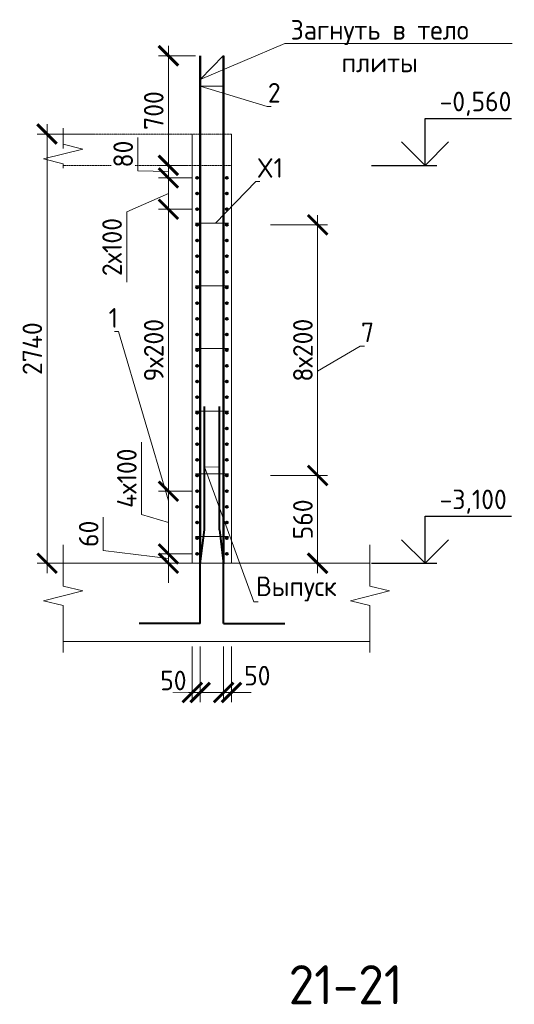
# Model space of a CAD drawing. Header units: millimetres. Extents: x 376598 to 1249954, y -318491 to -22134.
# Tile 199 of 256: x 602437 to 608751, y -63962 to -51392. Entities that reach past the tile are written whole.
import ezdxf
from ezdxf import colors
from ezdxf.entities.mleader import LeaderData, LeaderLine
from ezdxf.math import Vec2, Vec3

# ---------------------------------------------------------------- set-up
doc = ezdxf.new("R2010")
doc.units = ezdxf.units.MM
doc.linetypes.add('01 Штриховая _4 мм_', pattern=[6, 3.5, -2.5])
for name, color, linetype, lineweight in [('AF_Perekritie', 90, 'Continuous', 18), ('AF_Stena', 90, 'Continuous', 18), ('KR_Fundament', 253, 'Continuous', 18), ('Арм_шпильки', 143, 'Continuous', 18), ('Армирование', 3, 'Continuous', 40), ('АрмСтер', 2, 'Continuous', 50), ('подоснова', 151, 'Continuous', 5), ('РАЗМЕРЫ', 1, 'Continuous', 9)]:
    doc.layers.add(name, color=color, linetype=linetype, lineweight=lineweight)
doc.styles.add('GOST-2.304_Type-B', font='GOST_Common.ttf')
doc.dimstyles.new('мой 25', dxfattribs={"dimscale": 100, "dimtxt": 2.5, "dimasz": 2.5, "dimexe": 1.25, "dimexo": 0.625, "dimtad": 1, "dimdec": 0, "dimlfac": 0.5, "dimtxsty": 'GOST-2.304_Type-B', "dimblk": 'ARCHTICK', "dimcen": 2.5, "dimdle": 1.25, "dimaunit": 1, "dimadec": 1, "dimazin": 2, "dimtfac": 1, "dimtdec": 0, "dimtmove": 1, "dimatfit": 3, "dimfxl": 6, "dimfxlon": 1, "dimtfill": 1, "dimlwd": -1, "dimlwe": -1, "dimarcsym": 0})

# ---------------------------------------------------------------- blocks, each defined once
blk = doc.blocks.new('_None')
blk = doc.blocks.new('_ArchTick')
at = {"color": 0, "linetype": 'ByBlock', "const_width": 0.15}
blk.add_lwpolyline([(-0.5, -0.5), (0.5, 0.5)], dxfattribs=at)
blk = doc.blocks.new('*D2141')
at = {"layer": 'DEFPOINTS', "color": 0, "lineweight": 0, "transparency": 16777216}
for p in [(604640, -53251), (604335, -53411), (604595, -53411)]:
    blk.add_point(p, dxfattribs=at)
at = {"layer": 'РАЗМЕРЫ', "color": 0, "linetype": 'Continuous', "transparency": 16777216}
for p, q in [((603945, -53320), (603945, -52895)), ((604335, -53126), (604335, -53536)), ((604578, -53251), (604210, -53251)), ((604335, -53331), (603945, -53320)), ((604532, -53411), (604210, -53411))]:
    blk.add_line(p, q, dxfattribs=at)
at = {"layer": 'РАЗМЕРЫ', "color": 0, "transparency": 16777216, "xscale": 250, "yscale": 250, "zscale": 250}
for p, rotation in [((604335, -53251), 90), ((604335, -53411), 270)]:
    blk.add_blockref('_ArchTick', p, dxfattribs=dict(at, rotation=rotation))
at = {"layer": 'РАЗМЕРЫ', "color": 0, "lineweight": 0, "transparency": 16777216, "insert": (603758, -53107), "char_height": 250, "attachment_point": 5, "rotation": 90, "style": 'GOST-2.304_Type-B', "bg_fill": 3, "box_fill_scale": 1.1, "bg_fill_color": 256, "bg_fill_true_color": 13158600, "bg_fill_transparency": 0}
blk.add_mtext('80', dxfattribs=at)
blk = doc.blocks.new('*D2479')
at = {"layer": 'DEFPOINTS', "color": 0, "lineweight": 0, "transparency": 16777216}
for p in [(604700, -57411), (604335, -58211), (604700, -58211)]:
    blk.add_point(p, dxfattribs=at)
at = {"layer": 'РАЗМЕРЫ', "color": 0, "linetype": 'Continuous', "transparency": 16777216}
for p, q in [((603991, -57708), (603991, -56783)), ((604335, -57286), (604335, -58336)), ((604638, -57411), (604210, -57411)), ((604335, -57811), (603991, -57708)), ((604638, -58211), (604210, -58211))]:
    blk.add_line(p, q, dxfattribs=at)
at = {"layer": 'РАЗМЕРЫ', "color": 0, "transparency": 16777216, "xscale": 250, "yscale": 250, "zscale": 250}
for p, rotation in [((604335, -57411), 90), ((604335, -58211), 270)]:
    blk.add_blockref('_ArchTick', p, dxfattribs=dict(at, rotation=rotation))
at = {"layer": 'РАЗМЕРЫ', "color": 0, "lineweight": 0, "transparency": 16777216, "insert": (603804, -57245), "char_height": 250, "attachment_point": 5, "rotation": 90, "style": 'GOST-2.304_Type-B', "bg_fill": 3, "box_fill_scale": 1.1, "bg_fill_color": 256, "bg_fill_true_color": 13158600, "bg_fill_transparency": 0}
blk.add_mtext('4х100', dxfattribs=at)
blk = doc.blocks.new('*D2480')
at = {"layer": 'DEFPOINTS', "color": 0, "lineweight": 0, "transparency": 16777216}
for p in [(604700, -58211), (604335, -58331), (604640, -58331)]:
    blk.add_point(p, dxfattribs=at)
at = {"layer": 'РАЗМЕРЫ', "color": 0, "linetype": 'Continuous', "transparency": 16777216}
for p, q in [((603504, -58168), (603504, -57743)), ((604335, -58211), (604335, -57961)), ((604335, -58271), (603504, -58168)), ((604638, -58211), (604210, -58211)), ((604335, -58211), (604335, -58331)), ((604335, -58211), (604335, -58331)), ((604578, -58331), (604210, -58331)), ((604335, -58331), (604335, -58581))]:
    blk.add_line(p, q, dxfattribs=at)
at = {"layer": 'РАЗМЕРЫ', "color": 0, "transparency": 16777216, "xscale": 250, "yscale": 250, "zscale": 250}
for p, rotation in [((604335, -58211), 270), ((604335, -58331), 90)]:
    blk.add_blockref('_ArchTick', p, dxfattribs=dict(at, rotation=rotation))
at = {"layer": 'РАЗМЕРЫ', "color": 0, "lineweight": 0, "transparency": 16777216, "insert": (603317, -57955), "char_height": 250, "attachment_point": 5, "rotation": 90, "style": 'GOST-2.304_Type-B', "bg_fill": 3, "box_fill_scale": 1.1, "bg_fill_color": 256, "bg_fill_true_color": 13158600, "bg_fill_transparency": 0}
blk.add_mtext('60', dxfattribs=at)
blk = doc.blocks.new('*D2142')
at = {"layer": 'DEFPOINTS', "color": 0, "lineweight": 0, "transparency": 16777216}
for p in [(604335, -51851), (604742, -51851), (604528, -53251)]:
    blk.add_point(p, dxfattribs=at)
at = {"layer": 'РАЗМЕРЫ', "color": 0, "linetype": 'Continuous', "transparency": 16777216}
for p, q in [((604335, -53376), (604335, -51726)), ((604679, -51851), (604210, -51851)), ((604465, -53251), (604210, -53251))]:
    blk.add_line(p, q, dxfattribs=at)
at = {"layer": 'РАЗМЕРЫ', "color": 0, "transparency": 16777216, "xscale": 250, "yscale": 250, "zscale": 250}
for p, rotation in [((604335, -51851), 90), ((604335, -53251), 270)]:
    blk.add_blockref('_ArchTick', p, dxfattribs=dict(at, rotation=rotation))
at = {"layer": 'РАЗМЕРЫ', "color": 0, "lineweight": 0, "transparency": 16777216, "insert": (604148, -52551), "char_height": 250, "attachment_point": 5, "rotation": 90, "style": 'GOST-2.304_Type-B', "bg_fill": 3, "box_fill_scale": 1.1, "bg_fill_color": 256, "bg_fill_true_color": 13158600, "bg_fill_transparency": 0}
blk.add_mtext('700', dxfattribs=at)
blk = doc.blocks.new('*D2143')
at = {"layer": 'DEFPOINTS', "color": 0, "lineweight": 0, "transparency": 16777216}
for p in [(604945, -52851), (602786, -58331), (605105, -58331)]:
    blk.add_point(p, dxfattribs=at)
at = {"layer": 'РАЗМЕРЫ', "color": 0, "linetype": 'Continuous', "transparency": 16777216}
for p, q in [((602786, -52726), (602786, -58456)), ((603386, -52851), (602661, -52851)), ((603386, -58331), (602661, -58331))]:
    blk.add_line(p, q, dxfattribs=at)
at = {"layer": 'РАЗМЕРЫ', "color": 0, "transparency": 16777216, "xscale": 250, "yscale": 250, "zscale": 250}
for p, rotation in [((602786, -52851), 90), ((602786, -58331), 270)]:
    blk.add_blockref('_ArchTick', p, dxfattribs=dict(at, rotation=rotation))
at = {"layer": 'РАЗМЕРЫ', "color": 0, "lineweight": 0, "transparency": 16777216, "insert": (602598, -55591), "char_height": 250, "attachment_point": 5, "rotation": 90, "style": 'GOST-2.304_Type-B', "bg_fill": 3, "box_fill_scale": 1.1, "bg_fill_color": 256, "bg_fill_true_color": 13158600, "bg_fill_transparency": 0}
blk.add_mtext('2740', dxfattribs=at)
blk = doc.blocks.new('*D2481')
at = {"layer": 'DEFPOINTS', "color": 0, "lineweight": 0, "transparency": 16777216}
for p in [(604335, -53811), (604700, -53811), (604700, -57411)]:
    blk.add_point(p, dxfattribs=at)
at = {"layer": 'РАЗМЕРЫ', "color": 0, "linetype": 'Continuous', "transparency": 16777216}
for p, q in [((604335, -57536), (604335, -53686)), ((604638, -53811), (604210, -53811)), ((604638, -57411), (604210, -57411))]:
    blk.add_line(p, q, dxfattribs=at)
at = {"layer": 'РАЗМЕРЫ', "color": 0, "transparency": 16777216, "xscale": 250, "yscale": 250, "zscale": 250}
for p, rotation in [((604335, -53811), 90), ((604335, -57411), 270)]:
    blk.add_blockref('_ArchTick', p, dxfattribs=dict(at, rotation=rotation))
at = {"layer": 'РАЗМЕРЫ', "color": 0, "lineweight": 0, "transparency": 16777216, "insert": (604148, -55611), "char_height": 250, "attachment_point": 5, "rotation": 90, "style": 'GOST-2.304_Type-B', "bg_fill": 3, "box_fill_scale": 1.1, "bg_fill_color": 256, "bg_fill_true_color": 13158600, "bg_fill_transparency": 0}
blk.add_mtext('9х200', dxfattribs=at)
blk = doc.blocks.new('*D2144')
at = {"layer": 'DEFPOINTS', "color": 0, "lineweight": 0, "transparency": 16777216}
for p in [(604700, -53411), (604335, -53811), (604598, -53811)]:
    blk.add_point(p, dxfattribs=at)
at = {"layer": 'РАЗМЕРЫ', "color": 0, "linetype": 'Continuous', "transparency": 16777216}
for p, q in [((604335, -53286), (604335, -53936)), ((604638, -53411), (604210, -53411)), ((604335, -53611), (603804, -53844)), ((603804, -53844), (603804, -54744)), ((604536, -53811), (604210, -53811))]:
    blk.add_line(p, q, dxfattribs=at)
at = {"layer": 'РАЗМЕРЫ', "color": 0, "transparency": 16777216, "xscale": 250, "yscale": 250, "zscale": 250}
for p, rotation in [((604335, -53411), 90), ((604335, -53811), 270)]:
    blk.add_blockref('_ArchTick', p, dxfattribs=dict(at, rotation=rotation))
at = {"layer": 'РАЗМЕРЫ', "color": 0, "lineweight": 0, "transparency": 16777216, "insert": (603616, -54294), "char_height": 250, "attachment_point": 5, "rotation": 90, "style": 'GOST-2.304_Type-B', "bg_fill": 3, "box_fill_scale": 1.1, "bg_fill_color": 256, "bg_fill_true_color": 13158600, "bg_fill_transparency": 0}
blk.add_mtext('2х100', dxfattribs=at)
blk = doc.blocks.new('*D2145')
at = {"layer": 'DEFPOINTS', "color": 0, "lineweight": 0, "transparency": 16777216}
for p in [(604640, -59331), (604740, -59331), (604740, -59981)]:
    blk.add_point(p, dxfattribs=at)
at = {"layer": 'РАЗМЕРЫ', "color": 0, "linetype": 'Continuous', "transparency": 16777216}
for p, q in [((604640, -59394), (604640, -60106)), ((604740, -59394), (604740, -60106)), ((604640, -59981), (604390, -59981)), ((604640, -59981), (604740, -59981)), ((604740, -59981), (604990, -59981))]:
    blk.add_line(p, q, dxfattribs=at)
at = {"layer": 'РАЗМЕРЫ', "color": 0, "lineweight": 0, "transparency": 16777216, "insert": (604398, -59828), "char_height": 250, "attachment_point": 5, "style": 'GOST-2.304_Type-B', "bg_fill": 3, "box_fill_scale": 1.1, "bg_fill_color": 256, "bg_fill_true_color": 13158600, "bg_fill_transparency": 0}
blk.add_mtext('50', dxfattribs=at)
at = {"layer": 'РАЗМЕРЫ', "color": 0, "transparency": 16777216, "xscale": 250, "yscale": 250, "zscale": 250}
blk.add_blockref('_ArchTick', (604640, -59981), dxfattribs=at)
at = {"layer": 'РАЗМЕРЫ', "color": 0, "transparency": 16777216, "xscale": 250, "yscale": 250, "zscale": 250, "rotation": 180}
blk.add_blockref('_ArchTick', (604740, -59981), dxfattribs=at)
blk = doc.blocks.new('*D2146')
at = {"layer": 'DEFPOINTS', "color": 0, "lineweight": 0, "transparency": 16777216}
for p in [(605040, -59331), (605140, -59331), (605140, -59981)]:
    blk.add_point(p, dxfattribs=at)
at = {"layer": 'РАЗМЕРЫ', "color": 0, "linetype": 'Continuous', "transparency": 16777216}
for p, q in [((605040, -59394), (605040, -60106)), ((605140, -59394), (605140, -60106)), ((605040, -59981), (604790, -59981)), ((605040, -59981), (605140, -59981)), ((605140, -59981), (605390, -59981))]:
    blk.add_line(p, q, dxfattribs=at)
at = {"layer": 'РАЗМЕРЫ', "color": 0, "transparency": 16777216, "xscale": 250, "yscale": 250, "zscale": 250}
blk.add_blockref('_ArchTick', (605040, -59981), dxfattribs=at)
at = {"layer": 'РАЗМЕРЫ', "color": 0, "lineweight": 0, "transparency": 16777216, "insert": (605470, -59766), "char_height": 250, "attachment_point": 5, "style": 'GOST-2.304_Type-B', "bg_fill": 3, "box_fill_scale": 1.1, "bg_fill_color": 256, "bg_fill_true_color": 13158600, "bg_fill_transparency": 0}
blk.add_mtext('50', dxfattribs=at)
at = {"layer": 'РАЗМЕРЫ', "color": 0, "transparency": 16777216, "xscale": 250, "yscale": 250, "zscale": 250, "rotation": 180}
blk.add_blockref('_ArchTick', (605140, -59981), dxfattribs=at)
blk = doc.blocks.new('*D2482')
at = {"layer": 'DEFPOINTS', "color": 0, "lineweight": 0, "transparency": 16777216}
for p in [(605080, -54011), (606240, -54011), (605080, -57211)]:
    blk.add_point(p, dxfattribs=at)
at = {"layer": 'РАЗМЕРЫ', "color": 0, "linetype": 'Continuous', "transparency": 16777216}
for p, q in [((606240, -57336), (606240, -53886)), ((605640, -54011), (606365, -54011)), ((605640, -57211), (606365, -57211))]:
    blk.add_line(p, q, dxfattribs=at)
at = {"layer": 'РАЗМЕРЫ', "color": 0, "transparency": 16777216, "xscale": 250, "yscale": 250, "zscale": 250}
for p, rotation in [((606240, -54011), 90), ((606240, -57211), 270)]:
    blk.add_blockref('_ArchTick', p, dxfattribs=dict(at, rotation=rotation))
at = {"layer": 'РАЗМЕРЫ', "color": 0, "lineweight": 0, "transparency": 16777216, "insert": (606052, -55611), "char_height": 250, "attachment_point": 5, "rotation": 90, "style": 'GOST-2.304_Type-B', "bg_fill": 3, "box_fill_scale": 1.1, "bg_fill_color": 256, "bg_fill_true_color": 13158600, "bg_fill_transparency": 0}
blk.add_mtext('8х200', dxfattribs=at)
blk = doc.blocks.new('*D2483')
at = {"layer": 'DEFPOINTS', "color": 0, "lineweight": 0, "transparency": 16777216}
for p in [(605080, -57211), (605987, -58331), (606240, -58331)]:
    blk.add_point(p, dxfattribs=at)
at = {"layer": 'РАЗМЕРЫ', "color": 0, "linetype": 'Continuous', "transparency": 16777216}
for p, q in [((606240, -57086), (606240, -58456)), ((605640, -57211), (606365, -57211)), ((606049, -58331), (606365, -58331))]:
    blk.add_line(p, q, dxfattribs=at)
at = {"layer": 'РАЗМЕРЫ', "color": 0, "transparency": 16777216, "xscale": 250, "yscale": 250, "zscale": 250}
for p, rotation in [((606240, -57211), 90), ((606240, -58331), 270)]:
    blk.add_blockref('_ArchTick', p, dxfattribs=dict(at, rotation=rotation))
at = {"layer": 'РАЗМЕРЫ', "color": 0, "lineweight": 0, "transparency": 16777216, "insert": (606052, -57771), "char_height": 250, "attachment_point": 5, "rotation": 90, "style": 'GOST-2.304_Type-B', "bg_fill": 3, "box_fill_scale": 1.1, "bg_fill_color": 256, "bg_fill_true_color": 13158600, "bg_fill_transparency": 0}
blk.add_mtext('560', dxfattribs=at)

msp = doc.modelspace()

# ---------------------------------------------------------------- linework, layer by layer
for points in [[(607611.3, -52651.1), (608716.6, -52651.1)], [(607611.3, -53251.1), (607611.3, -52651.1)], [(607911.3, -52951.1), (607611.3, -53251.1), (607311.3, -52951.1)], [(606926.7, -53251.1), (607761.3, -53251.1)], [(607611.3, -57731.1), (608716.6, -57731.1)], [(607611.3, -58331.1), (607611.3, -57731.1)], [(607911.3, -58031.1), (607611.3, -58331.1), (607311.3, -58031.1)], [(606926.7, -58331.1), (607761.3, -58331.1)]]:
    msp.add_lwpolyline(points)
at = {"layer": 'AF_Perekritie', "linetype": '01 Штриховая _4 мм_', "lineweight": 9}
for p, q in [((605140.4, -52851.1), (602991.8, -52851.1)), ((602991.8, -53251.1), (605140.4, -53251.1))]:
    msp.add_line(p, q, dxfattribs=at)
at = {"layer": 'AF_Stena', "lineweight": 20}
for p, q in [((604640.4, -52851.1), (604640.4, -58331.1)), ((605140.4, -58331.1), (605140.4, -52851.1)), ((604640.4, -58331.1), (605140.4, -58331.1))]:
    msp.add_line(p, q, dxfattribs=at)
for points in [[(602991.8, -52926.1), (602991.8, -52776.1)], [(602991.8, -52886.1), (602991.8, -53036.1)], [(603241.8, -53043.6), (602741.8, -53168.6)], [(602991.8, -52926.1), (602991.8, -52981.1)], [(602991.8, -52981.1), (603241.8, -53043.6)], [(602741.8, -53168.6), (602991.8, -53231.1)], [(602991.8, -53231.1), (602991.8, -53286.1)], [(602991.8, -58567), (602991.8, -58095.1)], [(606908.2, -58567), (606908.2, -58095.1)], [(602991.8, -58567), (602991.8, -58622)], [(606908.2, -58567), (606908.2, -58622)], [(603241.8, -58684.5), (602741.8, -58809.5)], [(602991.8, -58622), (603241.8, -58684.5)], [(607158.2, -58684.5), (606658.2, -58809.5)], [(606908.2, -58622), (607158.2, -58684.5)], [(602741.8, -58809.5), (602991.8, -58872)], [(606658.2, -58809.5), (606908.2, -58872)], [(602991.8, -58872), (602991.8, -58927)], [(602991.8, -58927), (602991.8, -59471.1)], [(606908.2, -58872), (606908.2, -58927)], [(606908.2, -58927), (606908.2, -59471.1)]]:
    msp.add_lwpolyline(points, dxfattribs=at)
at = {"layer": 'KR_Fundament', "lineweight": 9}
for p, q in [((606908.2, -58331.1), (602991.8, -58331.1)), ((602991.8, -59331.1), (606908.2, -59331.1))]:
    msp.add_line(p, q, dxfattribs=at)
at = {"layer": 'Армирование', "ltscale": 100}
for p, q in [((604795.4, -57903.7), (604795.7, -56330.6)), ((604986.1, -57903.7), (604986.4, -56330.6)), ((604741.4, -58338.3), (604795.4, -57903.7)), ((604986.1, -57903.7), (605040.1, -58338.3)), ((604741.7, -59101.7), (604741.4, -58338.3)), ((605040.4, -59101.7), (605040.1, -58338.3)), ((604742, -59101.8), (603960.4, -59101.5)), ((605040.4, -59101.7), (605822, -59101.3))]:
    msp.add_line(p, q, dxfattribs=at)
for centre in [(605080.4, -53411.1), (604700.4, -53811.1), (605080.4, -53811.1), (604700.4, -54211.1), (605080.4, -54211.1), (604700.4, -54611.1), (605080.4, -54611.1), (604700.4, -55011.1), (605080.4, -55011.1), (604700.4, -55411.1), (605080.4, -55411.1), (604700.4, -55811.1), (605080.4, -55811.1), (604700.4, -56211.1), (605080.4, -56211.1), (604700.4, -56611.1), (605080.4, -56611.1), (604700.4, -57011.1), (605080.4, -57011.1), (604700.4, -57411.1), (605080.4, -57411.1), (604700.4, -57811.1), (605080.4, -57811.1), (604700.4, -58211.1), (605080.4, -58211.1)]:
    msp.add_circle(centre, 12, dxfattribs=at)
at = {"layer": 'АрмСтер', "ltscale": 15}
for p, q in [((604741.7, -58331.1), (604741.7, -51851)), ((605040.1, -58331.1), (605040.1, -51851))]:
    msp.add_line(p, q, dxfattribs=at)

# ---------------------------------------------------------------- texts
at = {"style": 'GOST-2.304_Type-B'}
for s, p in [('-0,560', (607797.2, -52561.1)), ('-3,100', (607797.2, -57641.1))]:
    msp.add_text(s, height=250, dxfattribs=at).set_placement(p)
at = {"layer": 'РАЗМЕРЫ', "insert": (606597.1, -63711.8), "char_height": 500, "attachment_point": 5, "style": 'GOST-2.304_Type-B'}
msp.add_mtext_dynamic_manual_height_columns('21-21', width=3941.213, gutter_width=625, heights=[0], dxfattribs=at)

# ---------------------------------------------------------------- leaders
at = {"layer": 'подоснова'}
ml = msp.add_multileader_mtext('Standard', dxfattribs=at)
ml.set_content('Загнуть в тело плиты', color=256, style='GOST-2.304_Type-B')
ml.set_leader_properties(color=256, linetype='ByLayer', lineweight=15)
ml.set_arrow_properties(name='NONE')
ml.build(insert=Vec2(0, 0))
ml.multileader.update_dxf_attribs({"text_left_attachment_type": 6, "text_right_attachment_type": 6, "dogleg_length": 10, "arrow_head_size": 18})
ctx = ml.context
ctx.base_point, ctx.char_height, ctx.arrow_head_size, ctx.landing_gap_size, ctx.plane_origin = Vec3(605833.1, -51695.9), 250, 18, 20, Vec3(609251.3, -50245.5)
ctx.left_attachment, ctx.right_attachment, ctx.text_align_type = 6, 6, 1
notes = []
notes.append((ctx, [(1, (1, 1, 0), (605823.1, -51695.9), (1, 0), 10, [(0, [(605040.1, -51850.1), (604741.7, -52154.7)], 0, [])])]))
ctx.mtext.insert, ctx.mtext.width, ctx.mtext.alignment, ctx.mtext.flow_direction = Vec3(607032.5, -51395.9), 2840.037, 2, 5
ml = msp.add_multileader_mtext('Standard', dxfattribs=at)
ml.set_content('2', color=256, style='GOST-2.304_Type-B')
ml.set_leader_properties(color=256, linetype='ByLayer', lineweight=15)
ml.set_arrow_properties(name='NONE')
ml.build(insert=Vec2(0, 0))
ml.multileader.update_dxf_attribs({"text_left_attachment_type": 6, "text_right_attachment_type": 6, "dogleg_length": 10, "arrow_head_size": 18})
ctx = ml.context
ctx.base_point, ctx.char_height, ctx.arrow_head_size, ctx.landing_gap_size, ctx.plane_origin = Vec3(605604, -52499.8), 250, 18, 20, Vec3(604387.1, -51187.2)
ctx.left_attachment, ctx.right_attachment, ctx.text_align_type = 6, 6, 1
notes.append((ctx, [(0, (1, 1, 0), (605594, -52499.8), (1, 0), 10, [(1, [(605040.1, -52239.7), (604741.7, -52241.6)], 0, [])])]))
ctx.mtext.insert, ctx.mtext.width, ctx.mtext.alignment, ctx.mtext.flow_direction = Vec3(605686.5, -52199.8), 22.898, 2, 5
ml = msp.add_multileader_mtext('Standard', dxfattribs=at)
ml.set_content('1', color=256, style='GOST-2.304_Type-B')
ml.set_leader_properties(color=256, linetype='ByLayer', lineweight=15)
ml.set_arrow_properties(name='NONE')
ml.build(insert=Vec2(0, 0))
ml.multileader.update_dxf_attribs({"text_left_attachment_type": 6, "text_right_attachment_type": 6, "dogleg_length": 10, "arrow_head_size": 18})
ctx = ml.context
ctx.base_point, ctx.char_height, ctx.arrow_head_size, ctx.landing_gap_size, ctx.plane_origin = Vec3(603574.8, -55373.7), 250, 18, 20, Vec3(602275.1, -54933.4)
ctx.left_attachment, ctx.right_attachment, ctx.text_align_type = 6, 6, 1
notes.append((ctx, [(1, (1, 1, 0), (603699.8, -55373.7), (-1, 0), 10, [(2, [(604335.1, -53686.1), (604335.1, -54829.8), (604335.1, -57536.1)], 0, [])])]))
ctx.mtext.insert, ctx.mtext.width, ctx.mtext.alignment, ctx.mtext.flow_direction = Vec3(603632.3, -55073.7), 22.898, 2, 5
ml = msp.add_multileader_mtext('Standard', dxfattribs=at)
ml.set_content('Выпуск', color=256, style='GOST-2.304_Type-B')
ml.set_leader_properties(color=256, linetype='ByLayer', lineweight=15)
ml.set_arrow_properties(name='NONE')
ml.build(insert=Vec2(0, 0))
ml.multileader.update_dxf_attribs({"text_left_attachment_type": 6, "text_right_attachment_type": 6, "dogleg_length": 10, "arrow_head_size": 18})
ctx = ml.context
ctx.base_point, ctx.char_height, ctx.arrow_head_size, ctx.landing_gap_size, ctx.plane_origin = Vec3(605436.7, -58825.3), 250, 18, 20, Vec3(604279.7, -55863.1)
ctx.left_attachment, ctx.right_attachment, ctx.text_align_type = 6, 6, 1
notes.append((ctx, [(0, (1, 1, 0), (605426.7, -58825.3), (1, 0), 10, [(1, [(604986.1, -57104.4), (604795.4, -57101)], 0, [])])]))
ctx.mtext.insert, ctx.mtext.width, ctx.mtext.alignment, ctx.mtext.flow_direction = Vec3(605969.2, -58500.3), 22.898, 2, 5
for ctx, leaders in notes:
    for number, flags, end, landing, length, lines in leaders:
        leader = LeaderData()
        leader.index, (leader.has_last_leader_line, leader.has_dogleg_vector, leader.attachment_direction) = number, flags
        leader.last_leader_point, leader.dogleg_vector, leader.dogleg_length = Vec3(end), Vec3(landing), length
        for number, points, colour, breaks in lines:
            line = LeaderLine()
            line.index, line.vertices, line.color, line.breaks = number, Vec3.list(points), colors.encode_raw_color(colour), breaks
            leader.lines.append(line)
        ctx.leaders.append(leader)

# ---------------------------------------------------------------- next in the draw order: dimensions: what is measured, and where the dimension line sits
at = {"layer": 'РАЗМЕРЫ', "lineweight": 0}
dim = msp.add_linear_dim(base=(604335.1, -53411.1), p1=(604640.4, -53251.1), p2=(604594.8, -53411.1), angle=90, dimstyle='мой 25', dxfattribs=at)
dim.commit()
dim.dimension.update_dxf_attribs({"geometry": '*D2141', "text_midpoint": (603945.3, -53257.3), "dimtype": 160})
dim = msp.add_linear_dim(base=(604335.1, -58211.1), p1=(604700.4, -57411.1), p2=(604700.4, -58211.1), angle=90, text='4х100', dimstyle='мой 25', dxfattribs=at)
dim.commit()
dim.dimension.update_dxf_attribs({"geometry": '*D2479', "text_midpoint": (603803.9, -57645.4)})
dim = msp.add_linear_dim(base=(604740.4, -59981.2), p1=(604640.4, -59331.1), p2=(604740.4, -59331.1), dimstyle='мой 25', dxfattribs=at)
dim.commit()
dim.dimension.update_dxf_attribs({"geometry": '*D2145', "text_midpoint": (604397.8, -60015.8), "dimtype": 160})

# ---------------------------------------------------------------- next in the draw order: linework, layer by layer
at = {"layer": 'Армирование', "ltscale": 100}
msp.add_circle((604700.4, -53411.1), 12, dxfattribs=at)

# ---------------------------------------------------------------- next in the draw order: dimensions: what is measured, and where the dimension line sits
at = {"layer": 'РАЗМЕРЫ', "lineweight": 0}
dim = msp.add_linear_dim(base=(604335.1, -58331.1), p1=(604700.4, -58211.1), p2=(604640.4, -58331.1), angle=90, dimstyle='мой 25', dxfattribs=at)
dim.commit()
dim.dimension.update_dxf_attribs({"geometry": '*D2480', "text_midpoint": (603504.2, -58105.4), "dimtype": 160})
dim = msp.add_linear_dim(base=(605140.4, -59981.2), p1=(605040.4, -59331.1), p2=(605140.4, -59331.1), dimstyle='мой 25', dxfattribs=at)
dim.commit()
dim.dimension.update_dxf_attribs({"geometry": '*D2146', "text_midpoint": (605470, -59953.2), "dimtype": 160})

# ---------------------------------------------------------------- next in the draw order: dimensions: what is measured, and where the dimension line sits
dim = msp.add_linear_dim(base=(604335.1, -51851), p1=(604527.8, -53251.1), p2=(604741.7, -51851), angle=90, dimstyle='мой 25', dxfattribs=at)
dim.commit()
dim.dimension.update_dxf_attribs({"geometry": '*D2142', "text_midpoint": (604147.6, -52551)})

# ---------------------------------------------------------------- next in the draw order: dimensions: what is measured, and where the dimension line sits
dim = msp.add_linear_dim(base=(602785.9, -58331.1), p1=(604945.1, -52851.1), p2=(605104.6, -58331.1), angle=90, dimstyle='мой 25', dxfattribs=at)
dim.commit()
dim.dimension.update_dxf_attribs({"geometry": '*D2143', "text_midpoint": (602598.4, -55591.1)})

# ---------------------------------------------------------------- next in the draw order: linework, layer by layer
at = {"layer": 'Армирование', "ltscale": 100}
for centre in [(605080.4, -53611.1), (605080.4, -54011.1), (605080.4, -54411.1), (605080.4, -54811.1), (605080.4, -55211.1), (605080.4, -55611.1), (605080.4, -56011.1), (605080.4, -56411.1), (605080.4, -56811.1), (605080.4, -57211.1), (604700.4, -57611.1), (605080.4, -57611.1), (604700.4, -58011.1), (605080.4, -58011.1)]:
    msp.add_circle(centre, 12, dxfattribs=at)

# ---------------------------------------------------------------- next in the draw order: dimensions: what is measured, and where the dimension line sits
at = {"layer": 'РАЗМЕРЫ', "lineweight": 0}
for base, p1, p2, text, picture, middle in [((604335.1, -53811.1), (604700.4, -57411.1), (604700.4, -53811.1), '9х200', '*D2481', (604147.6, -55611.1)), ((606239.6, -54011.1), (605080.4, -57211.1), (605080.4, -54011.1), '8х200', '*D2482', (606052.1, -55611.1))]:
    dim = msp.add_linear_dim(base=base, p1=p1, p2=p2, angle=90, text=text, dimstyle='мой 25', dxfattribs=at)
    dim.commit()
    dim.dimension.update_dxf_attribs({"geometry": picture, "text_midpoint": middle})

# ---------------------------------------------------------------- next in the draw order: linework, layer by layer
at = {"layer": 'Арм_шпильки'}
for p, q in [((604680.4, -55588.9), (605100.4, -55588.9)), ((604680.4, -56388.9), (605100.4, -56388.9))]:
    msp.add_line(p, q, dxfattribs=at)
at = {"layer": 'Армирование', "ltscale": 100}
for centre in [(604700.4, -55211.1), (604700.4, -55611.1), (604700.4, -56011.1), (604700.4, -56411.1), (604700.4, -56811.1), (604700.4, -57211.1)]:
    msp.add_circle(centre, 12, dxfattribs=at)

# ---------------------------------------------------------------- next in the draw order: dimensions: what is measured, and where the dimension line sits
at = {"layer": 'РАЗМЕРЫ', "lineweight": 0}
dim = msp.add_linear_dim(base=(604335.1, -53811.1), p1=(604700.4, -53411.1), p2=(604598.4, -53811.1), angle=90, text='2х100', dimstyle='мой 25', dxfattribs=at)
dim.commit()
dim.dimension.update_dxf_attribs({"geometry": '*D2144', "text_midpoint": (603803.9, -53906.9), "dimtype": 160})
dim = msp.add_linear_dim(base=(606239.6, -58331.1), p1=(605080.4, -57211.1), p2=(605986.5, -58331.1), angle=90, dimstyle='мой 25', dxfattribs=at)
dim.commit()
dim.dimension.update_dxf_attribs({"geometry": '*D2483', "text_midpoint": (606052.1, -57771.1)})

# ---------------------------------------------------------------- next in the draw order: leaders
at = {"layer": 'подоснова'}
ml = msp.add_multileader_mtext('Standard', dxfattribs=at)
ml.set_content('X1', color=256, style='GOST-2.304_Type-B')
ml.set_leader_properties(color=256, linetype='ByLayer', lineweight=15)
ml.set_arrow_properties(name='NONE')
ml.build(insert=Vec2(0, 0))
ml.multileader.update_dxf_attribs({"text_left_attachment_type": 6, "text_right_attachment_type": 6, "dogleg_length": 10, "arrow_head_size": 18})
ctx = ml.context
ctx.base_point, ctx.char_height, ctx.arrow_head_size, ctx.landing_gap_size, ctx.plane_origin = Vec3(605460.8, -53459), 250, 18, 20, Vec3(604466.3, -52686.9)
ctx.left_attachment, ctx.right_attachment, ctx.text_align_type = 6, 6, 1
notes = []
notes.append((ctx, [(0, (1, 1, 0), (605450.8, -53459), (1, 0), 10, [(0, [(604937.1, -53988.9)], 0, [])])]))
ctx.mtext.insert, ctx.mtext.width, ctx.mtext.alignment, ctx.mtext.flow_direction = Vec3(605630.8, -53159), 22.898, 2, 5
ml = msp.add_multileader_mtext('Standard', dxfattribs=at)
ml.set_content('7', color=256, style='GOST-2.304_Type-B')
ml.set_leader_properties(color=256, linetype='ByLayer', lineweight=15)
ml.set_arrow_properties(name='NONE')
ml.build(insert=Vec2(0, 0))
ml.multileader.update_dxf_attribs({"text_left_attachment_type": 6, "text_right_attachment_type": 6, "dogleg_length": 10, "arrow_head_size": 18})
ctx = ml.context
ctx.base_point, ctx.char_height, ctx.arrow_head_size, ctx.landing_gap_size, ctx.plane_origin = Vec3(606794.6, -55558.1), 250, 18, 20, Vec3(605800.1, -54786)
ctx.left_attachment, ctx.right_attachment, ctx.text_align_type = 6, 6, 1
notes.append((ctx, [(0, (1, 1, 0), (606784.6, -55558.1), (1, 0), 10, [(0, [(606239.6, -55879.3)], 0, [])])]))
ctx.mtext.insert, ctx.mtext.width, ctx.mtext.alignment, ctx.mtext.flow_direction = Vec3(606877.2, -55258.1), 22.898, 2, 5
for ctx, leaders in notes:
    for number, flags, end, landing, length, lines in leaders:
        leader = LeaderData()
        leader.index, (leader.has_last_leader_line, leader.has_dogleg_vector, leader.attachment_direction) = number, flags
        leader.last_leader_point, leader.dogleg_vector, leader.dogleg_length = Vec3(end), Vec3(landing), length
        for number, points, colour, breaks in lines:
            line = LeaderLine()
            line.index, line.vertices, line.color, line.breaks = number, Vec3.list(points), colors.encode_raw_color(colour), breaks
            leader.lines.append(line)
        ctx.leaders.append(leader)

# ---------------------------------------------------------------- next in the draw order: linework, layer by layer
at = {"layer": 'Арм_шпильки'}
for p, q in [((604680.4, -53988.9), (605100.4, -53988.9)), ((604680.4, -54788.9), (605100.4, -54788.9)), ((604680.4, -57188.9), (605100.4, -57188.9)), ((604680.4, -57988.9), (605100.4, -57988.9))]:
    msp.add_line(p, q, dxfattribs=at)
at = {"layer": 'Армирование', "ltscale": 100}
for centre in [(604700.4, -53611.1), (604700.4, -54011.1), (604700.4, -54411.1), (604700.4, -54811.1)]:
    msp.add_circle(centre, 12, dxfattribs=at)

doc.saveas('drawing.dxf')
